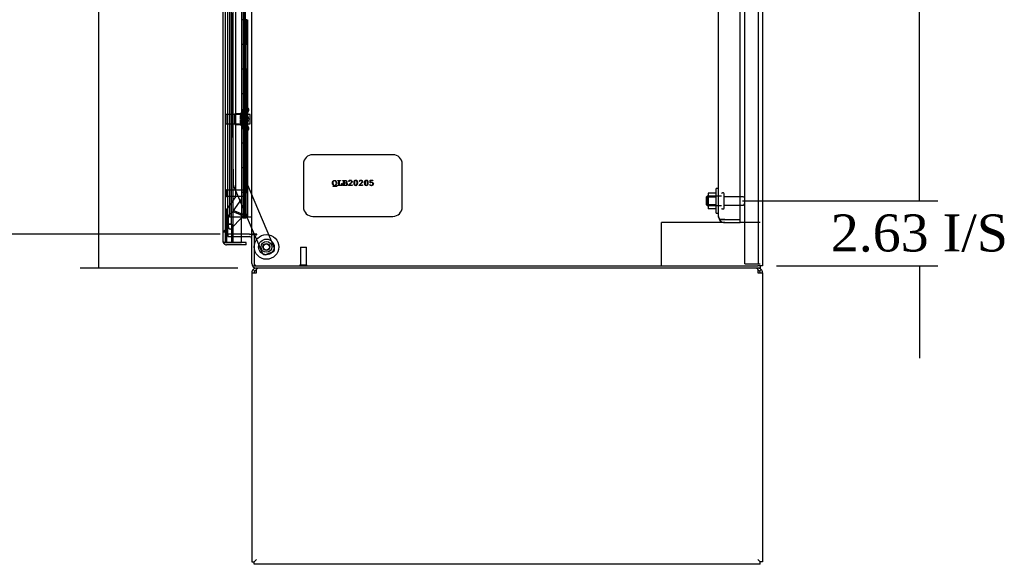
# Model space of a CAD drawing. Header units: inches. Extents: x 25 to 383, y 21 to 262.
# Tile 11 of 19: x 179 to 219, y 111 to 133. Entities that reach past the tile are written whole.
import ezdxf
from ezdxf.lldxf.tags import DXFTag

# ---------------------------------------------------------------- set-up
doc = ezdxf.new("R2010")
doc.units = ezdxf.units.IN
doc.header["$MEASUREMENT"] = 0
for name, color, linetype in [('COM43132', 7, 'Continuous'), ('COM50521', 7, 'Continuous'), ('COM50799-2', 7, 'Continuous'), ('COM54578-56', 7, 'Continuous'), ('COM54928-5', 7, 'Continuous'), ('COM55702-58', 7, 'Continuous'), ('COM56694-2', 7, 'Continuous'), ('COM70839-2', 7, 'Continuous'), ('COM71155-12', 7, 'Continuous'), ('COM71163-11', 7, 'Continuous'), ('Default', 7, 'Continuous'), ('GSK11033', 7, 'Continuous'), ('NTS166105', 7, 'Continuous'), ('NTS18147', 7, 'Continuous'), ('QLB20205', 7, 'Continuous'), ('ROL87452', 7, 'Continuous'), ('RVT17786', 7, 'Continuous'), ('STD21878', 7, 'Continuous'), ('STD26094', 7, 'Continuous'), ('STD26265', 7, 'Continuous'), ('WAF25059', 7, 'Continuous'), ('WAF25376', 7, 'Continuous'), ('WAM30038', 7, 'Continuous')]:
    doc.layers.add(name, color=color, linetype=linetype)
doc.styles.add('SEACAD_Times_New_Roman', font='times.ttf')
tags = doc.linetypes.add('HIDDEN2', pattern=[0.1875, 0.125, -0.0625]).pattern_tags.tags
tags[6:7] = [DXFTag(74, 4), DXFTag(75, 0), DXFTag(340, '0'), DXFTag(46, 0.0), DXFTag(50, 0.0), DXFTag(44, 0.0), DXFTag(45, 0.0)]
tags[4:5] = [DXFTag(74, 4), DXFTag(75, 0), DXFTag(340, '0'), DXFTag(46, 0.0), DXFTag(50, 0.0), DXFTag(44, 0.0), DXFTag(45, 0.0)]
doc.dimstyles.new('HAMMOND_(STH_-_300x200)', dxfattribs={"dimtxt": 1.5, "dimasz": 1.875, "dimexe": 0.75, "dimexo": 0.75, "dimgap": 0.375, "dimtad": 0, "dimtih": 1, "dimtoh": 1, "dimzin": 0, "dimdsep": 46, "dimtxsty": 'SEACAD_Times_New_Roman', "dimblk1": '_SE_FILLED', "dimblk2": '_SE_FILLED', "dimsah": 1, "dimcen": 0.75, "dimadec": 0, "dimazin": 0, "dimtfac": 0.8, "dimtofl": 0, "dimtmove": 0, "dimatfit": 3, "dimfxl": 0, "dimtolj": 1, "dimtzin": 0, "dimarcsym": 0})

# ---------------------------------------------------------------- blocks, each defined once
blk = doc.blocks.new('SE2')
at = {"layer": 'COM43132', "color": 7, "linetype": 'HIDDEN2'}
for p, q in [((183.205, 101.719), (183.205, 157.219)), ((184.08, 101.595), (184.08, 157.344)), ((183.205, 101.719), (183.205, 101.719)), ((183.205, 101.719), (183.205, 101.719)), ((183.455, 101.595), (183.277, 101.595)), ((183.328, 101.594), (183.277, 101.544)), ((183.328, 101.594), (183.455, 101.594)), ((183.455, 101.595), (184.08, 101.595)), ((183.455, 101.594), (183.455, 101.594)), ((183.455, 101.594), (184.08, 101.594)), ((183.455, 101.469), (184.08, 101.469)), ((184.08, 101.469), (184.08, 101.594))]:
    blk.add_line(p, q, dxfattribs=at)
for start, end in [(180, 180.0436), (180.1219, 224.5601), (224.5601, 270)]:
    blk.add_arc((183.455, 101.719), 0.25, start, end, dxfattribs=at)
blk.add_open_spline([(183.277, 101.595), (183.254, 101.615), (183.236, 101.636), (183.211, 101.678), (183.205, 101.698), (183.205, 101.719)], degree=3, knots=[0, 0, 0, 0, 0.5, 0.5, 1, 1, 1, 1], dxfattribs=at)
at = {"layer": 'COM50521', "color": 7, "linetype": 'HIDDEN2'}
for p, q in [((181.035, 101.469), (180.892, 101.469)), ((180.892, 99.719), (180.892, 101.469)), ((183.455, 101.469), (181.035, 101.469)), ((184.892, 101.469), (184.08, 101.469))]:
    blk.add_line(p, q, dxfattribs=at)
at = {"layer": 'COM50799-2', "color": 7, "linetype": 'HIDDEN2'}
for p, q in [((163.984, 157.563), (163.984, 102.782)), ((163.544, 101.957), (163.544, 157.417)), ((163.984, 102.532), (163.984, 101.81)), ((163.359, 101.749), (163.527, 101.917)), ((163.359, 101.329), (163.359, 101.749)), ((163.942, 101.709), (163.42, 101.188)), ((163.527, 101.917), (163.824, 101.794)), ((163.841, 101.834), (163.544, 101.957)), ((163.875, 101.81), (163.841, 101.81)), ((163.841, 101.81), (163.841, 101.79)), ((163.865, 101.786), (163.912, 101.739)), ((163.875, 101.81), (163.942, 101.81)), ((163.912, 101.739), (163.942, 101.709)), ((163.984, 101.81), (163.942, 101.81)), ((163.234, 101.079), (163.139, 101.079)), ((163.262, 101.184), (163.282, 101.204)), ((163.282, 101.204), (163.343, 101.265)), ((163.343, 101.265), (163.39, 101.217)), ((163.42, 101.188), (163.39, 101.217))]:
    blk.add_line(p, q, dxfattribs=at)
for centre, radius, start, end in [((164.606, 102.96), 1.404, 236.1344, 240.3737), ((163.569, 100.456), 1.404, 74.6263, 78.8656), ((163.841, 101.81), 0.048, 315, 0), ((163.841, 101.81), 0.143, 315, 0), ((162.904, 101.412), 0.463, 341.4194, 349.6856), ((162.587, 101.057), 0.819, 11.3041, 19.4462)]:
    blk.add_arc(centre, radius, start, end, dxfattribs=at)
at = {"layer": 'COM50799-2', "color": 7, "linetype": 'Continuous'}
for start, end in [(180, 201.6197), (203.9858, 217.5036)]:
    blk.add_arc((163.282, 100.705), 0.143, start, end, dxfattribs=at)
at = {"layer": 'COM50799-2', "color": 7, "linetype": 'HIDDEN2'}
for points, knots in [([(163.139, 101.079), (163.139, 101.088), (163.142, 101.096), (163.154, 101.114), (163.163, 101.123), (163.185, 101.14), (163.198, 101.149), (163.228, 101.166), (163.245, 101.175), (163.262, 101.184)], [0, 0, 0, 0, 0.25, 0.25, 0.5, 0.5, 0.75, 0.75, 1, 1, 1, 1]), ([(163.234, 101.079), (163.234, 101.091), (163.235, 101.102), (163.241, 101.12), (163.243, 101.126), (163.248, 101.137), (163.251, 101.143), (163.26, 101.16), (163.267, 101.172), (163.279, 101.19), (163.283, 101.196), (163.29, 101.207), (163.294, 101.213), (163.297, 101.219)], [0, 0, 0, 0, 0.25, 0.25, 0.375, 0.375, 0.5, 0.5, 0.75, 0.75, 0.875, 0.875, 1, 1, 1, 1])]:
    blk.add_open_spline(points, degree=3, knots=knots, dxfattribs=at)
at = {"layer": 'COM54578-56', "color": 7, "linetype": 'HIDDEN2'}
for p, q in [((163.396, 157.687), (163.396, 101.687)), ((163.951, 156.687), (163.951, 101.687)), ((164.051, 101.687), (164.051, 156.687)), ((163.99, 108.687), (163.99, 109.686)), ((164.118, 109.686), (164.118, 109.687)), ((164.118, 108.687), (164.118, 109.686)), ((164.127, 109.687), (164.127, 108.687)), ((164.001, 107.687), (164.001, 108.687)), ((164.042, 107.687), (164.042, 108.687)), ((163.946, 107.688), (163.99, 107.688)), ((164.118, 107.688), (163.99, 107.688)), ((163.99, 106.687), (163.99, 107.686)), ((164.118, 107.686), (164.118, 107.687)), ((164.118, 106.687), (164.118, 107.686)), ((164.127, 107.687), (164.127, 106.687)), ((164.001, 105.687), (164.001, 106.687)), ((164.042, 105.687), (164.042, 106.687)), ((163.946, 105.688), (163.99, 105.688)), ((164.118, 105.688), (163.99, 105.688)), ((163.99, 104.687), (163.99, 105.686)), ((164.118, 105.686), (164.118, 105.687)), ((164.118, 104.687), (164.118, 105.686)), ((164.127, 105.687), (164.127, 104.687)), ((164.001, 103.687), (164.001, 104.687)), ((164.042, 103.687), (164.042, 104.687)), ((163.946, 103.688), (163.99, 103.688)), ((164.118, 103.688), (163.99, 103.688)), ((163.99, 102.687), (163.99, 103.686)), ((164.118, 103.686), (164.118, 103.687)), ((164.118, 102.687), (164.118, 103.686)), ((164.127, 103.687), (164.127, 102.687)), ((163.99, 102.687), (163.946, 102.687)), ((163.99, 102.687), (164.118, 102.687)), ((164.001, 101.687), (164.001, 102.687)), ((164.042, 101.687), (164.042, 102.687)), ((163.884, 101.687), (163.396, 101.687)), ((164.118, 101.687), (164.127, 101.687))]:
    blk.add_line(p, q, dxfattribs=at)
at = {"layer": 'COM54578-56', "color": 7, "linetype": 'Continuous'}
for p, q in [((163.884, 110.687), (163.884, 109.686)), ((163.884, 109.687), (163.884, 108.687)), ((164.118, 109.686), (163.884, 109.686)), ((164.087, 109.687), (164.087, 108.687)), ((163.884, 108.687), (163.884, 107.686)), ((164.087, 108.687), (163.884, 108.687)), ((164.087, 108.687), (163.884, 108.687)), ((164.131, 108.687), (164.087, 108.687)), ((164.118, 107.687), (164.118, 108.687)), ((164.127, 107.687), (164.127, 108.687)), ((164.131, 108.687), (164.131, 107.687)), ((164.087, 107.687), (163.884, 107.687)), ((163.884, 107.687), (163.884, 106.687)), ((164.118, 107.686), (163.884, 107.686)), ((164.087, 107.687), (164.087, 106.687)), ((164.131, 107.687), (164.087, 107.687)), ((163.884, 106.687), (163.884, 105.686)), ((164.087, 106.687), (163.884, 106.687)), ((164.087, 106.687), (163.884, 106.687)), ((164.131, 106.687), (164.087, 106.687)), ((164.118, 105.687), (164.118, 106.687)), ((164.127, 105.687), (164.127, 106.687)), ((164.131, 106.687), (164.131, 105.687)), ((164.087, 105.687), (163.884, 105.687)), ((163.884, 105.687), (163.884, 104.687)), ((164.118, 105.686), (163.884, 105.686)), ((164.087, 105.687), (164.087, 104.687)), ((164.131, 105.687), (164.087, 105.687)), ((163.884, 104.687), (163.884, 103.686)), ((164.087, 104.687), (163.884, 104.687)), ((164.087, 104.687), (163.884, 104.687)), ((164.131, 104.687), (164.087, 104.687)), ((164.118, 103.687), (164.118, 104.687)), ((164.127, 103.687), (164.127, 104.687)), ((164.131, 104.687), (164.131, 103.687)), ((164.087, 103.687), (163.884, 103.687)), ((163.884, 103.687), (163.884, 102.687)), ((164.118, 103.686), (163.884, 103.686)), ((164.087, 103.687), (164.087, 102.687)), ((164.131, 103.687), (164.087, 103.687)), ((163.884, 102.687), (163.884, 101.687)), ((164.087, 102.687), (163.884, 102.687)), ((164.087, 102.687), (163.884, 102.687)), ((164.131, 102.687), (164.087, 102.687)), ((164.118, 101.687), (164.118, 102.687)), ((164.127, 101.687), (164.127, 102.687)), ((164.131, 102.687), (164.131, 101.687)), ((164.118, 101.687), (163.884, 101.687)), ((163.938, 101.652), (163.938, 101.678)), ((163.938, 101.678), (163.988, 101.678)), ((163.988, 101.652), (163.938, 101.652)), ((163.951, 101.687), (163.951, 101.678)), ((164.013, 101.678), (163.988, 101.678)), ((164.013, 101.652), (163.988, 101.652)), ((164.013, 101.678), (164.063, 101.678)), ((164.063, 101.652), (164.013, 101.652)), ((164.051, 101.678), (164.051, 101.687)), ((164.063, 101.678), (164.063, 101.652)), ((164.131, 101.687), (164.127, 101.687)), ((164.299, 101.687), (164.131, 101.687))]:
    blk.add_line(p, q, dxfattribs=at)
at = {"layer": 'COM54928-5', "color": 7, "linetype": 'Continuous'}
for p, q in [((164.299, 99.434), (164.299, 87.72)), ((164.299, 99.434), (164.489, 99.434)), ((164.421, 99.502), (164.354, 99.569)), ((164.489, 99.569), (164.489, 99.624)), ((164.489, 99.434), (164.489, 99.569)), ((184.797, 99.569), (184.797, 99.624)), ((184.797, 99.569), (184.797, 99.434)), ((184.797, 99.434), (184.987, 99.434)), ((184.864, 99.502), (184.931, 99.569)), ((184.987, 99.434), (184.987, 87.72)), ((164.394, 87.72), (164.489, 87.814)), ((164.394, 87.719), (164.489, 87.814)), ((184.892, 87.72), (184.797, 87.814)), ((184.892, 87.719), (184.797, 87.814)), ((164.299, 87.72), (164.394, 87.72)), ((164.394, 87.624), (164.394, 87.719)), ((184.892, 87.624), (164.394, 87.624)), ((184.987, 87.72), (184.892, 87.72)), ((184.892, 87.624), (184.892, 87.719))]:
    blk.add_line(p, q, dxfattribs=at)
for centre, radius, start, end in [((164.489, 99.434), 0.19, 135, 180), ((164.489, 99.434), 0.19, 90, 135), ((164.489, 99.434), 0.095, 135, 180), ((164.489, 99.434), 0.095, 90, 135), ((184.797, 99.434), 0.19, 45, 90), ((184.797, 99.434), 0.095, 45, 90), ((184.797, 99.434), 0.095, 0, 45), ((184.797, 99.434), 0.19, 0, 45)]:
    blk.add_arc(centre, radius, start, end, dxfattribs=at)
for points in [[(164.563, 99.624), (164.551, 99.624), (164.538, 99.62), (164.514, 99.6), (164.501, 99.586), (164.489, 99.569)], [(184.797, 99.569), (184.784, 99.586), (184.772, 99.6), (184.747, 99.62), (184.734, 99.624), (184.722, 99.624)]]:
    blk.add_open_spline(points, degree=3, knots=[0, 0, 0, 0, 0.5, 0.5, 1, 1, 1, 1], dxfattribs=at)
at = {"layer": 'COM55702-58', "color": 7, "linetype": 'HIDDEN2'}
for p, q in [((184.267, 99.801), (184.267, 159.551)), ((184.82, 99.801), (184.82, 159.551)), ((184.267, 99.801), (184.454, 99.801)), ((184.454, 99.801), (184.704, 99.801)), ((184.704, 99.801), (184.82, 99.801)), ((184.82, 99.801), (184.892, 99.801))]:
    blk.add_line(p, q, dxfattribs=at)
at = {"layer": 'COM56694-2', "color": 7, "linetype": 'Continuous'}
for p, q in [((163.139, 100.705), (163.139, 158.669)), ((163.884, 100.657), (163.884, 101.687)), ((163.139, 100.705), (163.139, 100.705)), ((163.139, 100.705), (163.139, 100.705)), ((163.282, 100.657), (163.168, 100.657)), ((163.219, 100.657), (163.168, 100.618)), ((163.219, 100.657), (163.282, 100.657)), ((163.282, 100.657), (163.884, 100.657)), ((163.282, 100.657), (163.282, 100.657)), ((164.076, 100.562), (163.282, 100.562)), ((164.076, 100.657), (163.484, 100.657)), ((164.076, 100.562), (164.076, 100.657))]:
    blk.add_line(p, q, dxfattribs=at)
for start, end in [(180, 180.0762), (180.1561, 217.5036), (217.5036, 270)]:
    blk.add_arc((163.282, 100.705), 0.143, start, end, dxfattribs=at)
blk.add_open_spline([(163.168, 100.657), (163.159, 100.665), (163.151, 100.673), (163.144, 100.685), (163.142, 100.689), (163.139, 100.697), (163.139, 100.701), (163.139, 100.705)], degree=3, knots=[0, 0, 0, 0, 0.5, 0.5, 0.75, 0.75, 1, 1, 1, 1], dxfattribs=at)
at = {"layer": 'COM70839-2', "color": 7, "linetype": 'HIDDEN2'}
for p, q in [((163.774, 128.936), (164.081, 103.092)), ((163.26, 127.555), (163.551, 103.005)), ((163.561, 102.957), (164.4, 100.999)), ((164.081, 103.092), (165.213, 100.449)), ((164.413, 100.969), (164.725, 100.24)), ((165.148, 100.285), (164.889, 100.174))]:
    blk.add_line(p, q, dxfattribs=at)
at = {"layer": 'COM70839-2', "color": 7, "linetype": 'Continuous'}
blk.add_line((164.4, 100.999), (164.413, 100.969), dxfattribs=at)
at = {"layer": 'COM70839-2', "color": 7, "linetype": 'HIDDEN2'}
blk.add_circle((164.894, 100.482), 0.129, dxfattribs=at)
for centre, start, end in [((163.676, 103.006), 180.6804, 203.1924), ((164.84, 100.289), 203.1924, 293.1924), ((165.098, 100.4), 293.1924, 23.1924)]:
    blk.add_arc(centre, 0.125, start, end, dxfattribs=at)
at = {"layer": 'COM71155-12', "color": 7, "linetype": 'Continuous'}
for p, q in [((184.987, 159.654), (184.987, 99.719)), ((164.299, 100.999), (164.299, 158.374)), ((164.204, 100.999), (163.884, 100.999)), ((164.204, 100.999), (164.299, 100.999)), ((164.489, 100.999), (164.299, 100.999)), ((164.394, 100.969), (164.394, 99.719)), ((164.489, 100.969), (164.394, 100.969)), ((164.394, 99.719), (184.797, 99.719)), ((184.987, 99.719), (184.797, 99.719))]:
    blk.add_line(p, q, dxfattribs=at)
at = {"layer": 'COM71155-12', "color": 7, "linetype": 'HIDDEN2'}
for p, q in [((163.332, 100.999), (163.332, 158.374)), ((163.884, 100.999), (163.332, 100.999))]:
    blk.add_line(p, q, dxfattribs=at)
at = {"layer": 'COM71155-12', "color": 7, "linetype": 'Continuous'}
blk.add_arc((164.489, 100.984), 0.015, 270, 90, dxfattribs=at)
at = {"layer": 'COM71163-11', "color": 7, "linetype": 'HIDDEN2'}
for p, q in [((163.332, 100.999), (163.332, 100.904)), ((163.332, 100.904), (163.884, 100.904))]:
    blk.add_line(p, q, dxfattribs=at)
at = {"layer": 'COM71163-11', "color": 7, "linetype": 'Continuous'}
for p, q in [((163.884, 100.904), (164.204, 100.904)), ((164.299, 99.814), (164.299, 100.969)), ((164.394, 100.969), (164.299, 100.969)), ((184.892, 99.719), (184.892, 99.624)), ((184.892, 99.624), (164.489, 99.624))]:
    blk.add_line(p, q, dxfattribs=at)
for centre, radius, start, end in [((164.204, 100.809), 0.19, 57.3631, 90), ((164.204, 100.809), 0.095, 0, 90), ((164.489, 99.814), 0.19, 180, 270)]:
    blk.add_arc(centre, radius, start, end, dxfattribs=at)
at = {"layer": 'COM71163-11', "color": 7, "linetype": 'HIDDEN2'}
blk.add_arc((164.489, 99.814), 0.095, 180, 270, dxfattribs=at)
at = {"layer": 'GSK11033', "color": 7, "linetype": 'HIDDEN2'}
for p, q in [((163.234, 101.407), (163.234, 157.967)), ((163.484, 101.407), (163.484, 157.967)), ((163.639, 156.853), (163.639, 102.511)), ((163.639, 102.511), (163.283, 102.003)), ((163.889, 102.432), (163.533, 101.925)), ((163.283, 102.003), (163.283, 100.657)), ((163.533, 101.925), (163.533, 100.657)), ((163.484, 101.407), (163.234, 101.407)), ((163.234, 100.657), (163.234, 101.407)), ((163.234, 101.407), (163.484, 101.407)), ((163.484, 101.407), (163.484, 100.657))]:
    blk.add_line(p, q, dxfattribs=at)
at = {"layer": 'GSK11033', "color": 7, "linetype": 'Continuous'}
for p, q in [((163.484, 100.657), (163.234, 100.657)), ((163.234, 100.657), (163.234, 100.657)), ((163.484, 100.657), (163.484, 100.657)), ((163.533, 100.657), (163.533, 100.657))]:
    blk.add_line(p, q, dxfattribs=at)
at = {"layer": 'NTS166105', "color": 7, "linetype": 'HIDDEN2'}
for p, q in [((182.789, 102.66), (182.789, 102.499)), ((183.109, 102.66), (182.789, 102.66)), ((182.789, 102.499), (182.789, 102.189)), ((183.109, 102.499), (182.789, 102.499)), ((182.789, 102.189), (182.789, 102.029)), ((183.109, 102.189), (182.789, 102.189)), ((183.109, 102.029), (182.789, 102.029))]:
    blk.add_line(p, q, dxfattribs=at)
at = {"layer": 'NTS18147', "color": 7, "linetype": 'HIDDEN2'}
for p, q in [((164.051, 106.152), (164.051, 106.157)), ((164.114, 106.157), (164.051, 106.157)), ((164.051, 106.152), (164.051, 105.964)), ((164.051, 106.152), (164.114, 106.152)), ((164.114, 106.152), (164.114, 106.157)), ((163.613, 105.437), (163.613, 105.877)), ((164.051, 105.877), (163.613, 105.877)), ((164.051, 105.964), (164.051, 105.846)), ((164.114, 105.964), (164.051, 105.964)), ((164.051, 105.846), (164.051, 105.468)), ((164.051, 105.846), (164.114, 105.846)), ((164.114, 105.846), (164.114, 105.964)), ((164.176, 106.003), (164.176, 106.058)), ((163.613, 105.437), (164.051, 105.437)), ((164.051, 105.468), (164.051, 105.35)), ((164.114, 105.468), (164.051, 105.468)), ((164.051, 105.35), (164.051, 105.162)), ((164.051, 105.35), (164.114, 105.35)), ((164.114, 105.35), (164.114, 105.468)), ((164.176, 105.256), (164.176, 105.311)), ((164.051, 105.162), (164.051, 105.157)), ((164.114, 105.162), (164.051, 105.162)), ((164.051, 105.157), (164.114, 105.157)), ((164.114, 105.162), (164.114, 105.157))]:
    blk.add_line(p, q, dxfattribs=at)
blk.add_arc((163.857, 105.657), 0.318, 323.6338, 36.3662, dxfattribs=at)
for centre, start_param, end_param in [((163.857, 106.058), 2.506883, 3.776302), ((163.857, 106.003), 2.506883, 3.141593), ((163.857, 105.311), 3.141593, 3.776302), ((163.857, 105.256), 2.506883, 3.776302)]:
    blk.add_ellipse(centre, major_axis=(-0.318, 0), ratio=0.5, start_param=start_param, end_param=end_param, dxfattribs=at)
at = {"layer": 'QLB20205', "color": 7, "linetype": 'HIDDEN2'}
for p, q in [((170.019, 104.219), (166.769, 104.219)), ((166.394, 103.844), (166.394, 102.094)), ((170.394, 102.094), (170.394, 103.844)), ((167.605, 102.94), (167.637, 102.964)), ((167.658, 102.962), (167.638, 102.947)), ((167.795, 103.171), (167.879, 103.171)), ((167.829, 103.156), (167.795, 103.156)), ((167.795, 102.982), (167.829, 102.982)), ((167.956, 102.967), (167.795, 102.967)), ((167.829, 102.982), (167.829, 103.156)), ((167.879, 103.156), (167.844, 103.156)), ((167.844, 103.156), (167.844, 102.982)), ((167.844, 102.982), (167.941, 102.982)), ((167.941, 102.982), (167.941, 103.04)), ((167.956, 103.04), (167.956, 102.967)), ((168.001, 103.171), (168.093, 103.171)), ((168.021, 103.156), (168.001, 103.156)), ((168.001, 102.982), (168.021, 102.982)), ((168.111, 102.967), (168.001, 102.967)), ((168.021, 102.982), (168.021, 103.156)), ((168.094, 103.156), (168.036, 103.156)), ((168.036, 103.156), (168.036, 103.08)), ((168.036, 103.08), (168.087, 103.08)), ((168.088, 103.066), (168.036, 103.066)), ((168.036, 103.066), (168.036, 102.982)), ((168.036, 102.982), (168.11, 102.982)), ((168.22, 102.967), (168.22, 102.989)), ((168.361, 102.967), (168.22, 102.967)), ((168.234, 102.983), (168.234, 102.982)), ((168.234, 102.982), (168.347, 102.982)), ((168.347, 102.982), (168.347, 102.988)), ((168.361, 102.988), (168.361, 102.967)), ((168.444, 103.058), (168.444, 103.095)), ((168.459, 103.093), (168.459, 103.06)), ((168.564, 103.06), (168.564, 103.093)), ((168.578, 103.095), (168.578, 103.058)), ((168.648, 102.967), (168.648, 102.989)), ((168.789, 102.967), (168.648, 102.967)), ((168.662, 102.983), (168.662, 102.982)), ((168.662, 102.982), (168.775, 102.982)), ((168.775, 102.982), (168.775, 102.988)), ((168.789, 102.988), (168.789, 102.967)), ((168.872, 103.058), (168.872, 103.095)), ((168.887, 103.093), (168.887, 103.06)), ((168.992, 103.06), (168.992, 103.093)), ((169.006, 103.095), (169.006, 103.058)), ((169.098, 103.089), (169.098, 103.186)), ((169.098, 103.186), (169.2, 103.186)), ((169.2, 103.171), (169.113, 103.171)), ((169.113, 103.171), (169.113, 103.099)), ((166.769, 101.719), (170.019, 101.719))]:
    blk.add_line(p, q, dxfattribs=at)
for centre, start, end in [((166.769, 103.844), 90, 180), ((170.019, 103.844), 0, 90), ((166.769, 102.094), 180, 270), ((170.019, 102.094), 270, 0)]:
    blk.add_arc(centre, 0.375, start, end, dxfattribs=at)
for points, knots in [([(167.588, 103), (167.574, 103.019), (167.567, 103.042), (167.567, 103.1), (167.576, 103.126), (167.594, 103.146)], [0, 0, 0, 0, 0.460772, 0.460772, 1, 1, 1, 1]), ([(167.73, 103.069), (167.73, 103.092), (167.723, 103.114), (167.696, 103.152), (167.678, 103.161), (167.635, 103.161), (167.618, 103.152), (167.589, 103.116), (167.581, 103.094), (167.581, 103.041), (167.589, 103.019), (167.604, 103.002)], [0, 0, 0, 0, 0.205366, 0.205366, 0.410732, 0.410732, 0.603135, 0.603135, 0.795538, 0.795538, 1, 1, 1, 1]), ([(167.594, 103.146), (167.612, 103.166), (167.632, 103.176), (167.679, 103.176), (167.7, 103.166), (167.718, 103.146)], [0, 0, 0, 0, 0.5, 0.5, 1, 1, 1, 1]), ([(167.594, 103.146), (167.612, 103.166), (167.632, 103.176), (167.679, 103.176), (167.7, 103.166), (167.718, 103.146)], [0, 0, 0, 0, 0.5, 0.5, 1, 1, 1, 1]), ([(167.603, 102.928), (167.601, 102.93), (167.601, 102.932), (167.601, 102.936), (167.602, 102.938), (167.605, 102.94)], [0, 0, 0, 0, 0.507937, 0.507937, 1, 1, 1, 1]), ([(167.613, 102.927), (167.611, 102.926), (167.609, 102.926), (167.606, 102.926), (167.604, 102.927), (167.603, 102.928)], [0, 0, 0, 0, 0.341463, 0.341463, 1, 1, 1, 1]), ([(167.604, 103.002), (167.619, 102.985), (167.637, 102.976), (167.678, 102.976), (167.696, 102.986), (167.709, 103.004)], [0, 0, 0, 0, 0.466312, 0.466312, 1, 1, 1, 1]), ([(167.638, 102.947), (167.648, 102.949), (167.656, 102.95), (167.672, 102.95), (167.682, 102.948), (167.692, 102.944)], [0, 0, 0, 0, 0.38326, 0.38326, 1, 1, 1, 1]), ([(167.726, 102.93), (167.72, 102.927), (167.714, 102.926), (167.702, 102.926), (167.696, 102.927), (167.679, 102.934), (167.67, 102.935), (167.657, 102.935), (167.65, 102.934), (167.641, 102.933)], [0, 0, 0, 0, 0.321484, 0.321484, 0.571943, 0.571943, 0.822402, 0.822402, 1, 1, 1, 1]), ([(167.692, 102.944), (167.699, 102.942), (167.704, 102.94), (167.715, 102.94), (167.722, 102.943), (167.731, 102.948)], [0, 0, 0, 0, 0.363014, 0.363014, 1, 1, 1, 1]), ([(167.718, 103.146), (167.736, 103.126), (167.745, 103.1), (167.745, 103.038), (167.736, 103.012), (167.718, 102.992)], [0, 0, 0, 0, 0.504075, 0.504075, 1, 1, 1, 1]), ([(167.731, 102.948), (167.734, 102.951), (167.736, 102.952), (167.74, 102.952), (167.741, 102.951), (167.744, 102.948), (167.745, 102.946), (167.745, 102.943), (167.744, 102.941), (167.743, 102.94)], [0, 0, 0, 0, 0.189621, 0.189621, 0.479042, 0.479042, 0.768463, 0.768463, 1, 1, 1, 1]), ([(167.787, 103.158), (167.786, 103.16), (167.785, 103.161), (167.785, 103.166), (167.786, 103.168), (167.787, 103.169)], [0, 0, 0, 0, 0.508197, 0.508197, 1, 1, 1, 1]), ([(167.787, 102.969), (167.786, 102.971), (167.785, 102.973), (167.785, 102.977), (167.786, 102.979), (167.787, 102.98)], [0, 0, 0, 0, 0.474576, 0.474576, 1, 1, 1, 1]), ([(167.886, 103.169), (167.888, 103.168), (167.889, 103.166), (167.889, 103.161), (167.888, 103.16), (167.886, 103.158)], [0, 0, 0, 0, 0.491803, 0.491803, 1, 1, 1, 1]), ([(167.941, 103.04), (167.941, 103.044), (167.942, 103.046), (167.945, 103.049), (167.947, 103.05), (167.951, 103.05), (167.953, 103.049), (167.955, 103.046), (167.956, 103.044), (167.956, 103.04)], [0, 0, 0, 0, 0.254237, 0.254237, 0.508475, 0.508475, 0.754237, 0.754237, 1, 1, 1, 1]), ([(167.994, 103.158), (167.992, 103.16), (167.992, 103.161), (167.992, 103.166), (167.992, 103.168), (167.994, 103.169)], [0, 0, 0, 0, 0.508197, 0.508197, 1, 1, 1, 1]), ([(167.994, 102.969), (167.992, 102.971), (167.992, 102.973), (167.992, 102.977), (167.992, 102.979), (167.994, 102.98)], [0, 0, 0, 0, 0.474576, 0.474576, 1, 1, 1, 1]), ([(168.134, 103.101), (168.138, 103.107), (168.14, 103.113), (168.14, 103.129), (168.136, 103.137), (168.119, 103.152), (168.107, 103.156), (168.094, 103.156)], [0, 0, 0, 0, 0.258824, 0.258824, 0.629412, 0.629412, 1, 1, 1, 1]), ([(168.138, 103.155), (168.149, 103.145), (168.155, 103.132), (168.155, 103.1), (168.145, 103.086), (168.126, 103.075)], [0, 0, 0, 0, 0.443182, 0.443182, 1, 1, 1, 1]), ([(168.15, 103.004), (168.154, 103.01), (168.155, 103.016), (168.155, 103.03), (168.153, 103.037), (168.148, 103.044)], [0, 0, 0, 0, 0.471503, 0.471503, 1, 1, 1, 1]), ([(168.16, 103.053), (168.167, 103.044), (168.17, 103.034), (168.17, 103.013), (168.168, 103.004), (168.163, 102.996)], [0, 0, 0, 0, 0.528169, 0.528169, 1, 1, 1, 1]), ([(168.239, 103.133), (168.238, 103.131), (168.236, 103.131), (168.232, 103.131), (168.231, 103.132), (168.228, 103.134), (168.227, 103.136), (168.227, 103.143), (168.23, 103.151), (168.242, 103.17), (168.251, 103.177), (168.262, 103.183)], [0, 0, 0, 0, 0.097633, 0.097633, 0.203077, 0.203077, 0.314379, 0.314379, 0.65719, 0.65719, 1, 1, 1, 1]), ([(168.331, 103.162), (168.321, 103.171), (168.309, 103.176), (168.282, 103.176), (168.271, 103.173), (168.261, 103.165)], [0, 0, 0, 0, 0.526882, 0.526882, 1, 1, 1, 1]), ([(168.262, 103.183), (168.272, 103.188), (168.283, 103.191), (168.313, 103.191), (168.328, 103.185), (168.342, 103.172)], [0, 0, 0, 0, 0.381773, 0.381773, 1, 1, 1, 1]), ([(168.307, 103.07), (168.32, 103.083), (168.329, 103.093), (168.339, 103.105), (168.342, 103.11), (168.346, 103.119), (168.346, 103.124), (168.346, 103.141), (168.341, 103.152), (168.331, 103.162)], [0, 0, 0, 0, 0.174033, 0.174033, 0.348066, 0.348066, 0.522099, 0.522099, 1, 1, 1, 1]), ([(168.342, 103.172), (168.355, 103.159), (168.361, 103.145), (168.361, 103.122), (168.36, 103.116), (168.358, 103.11)], [0, 0, 0, 0, 0.702875, 0.702875, 1, 1, 1, 1]), ([(168.349, 102.995), (168.35, 102.997), (168.352, 102.997), (168.356, 102.997), (168.358, 102.997), (168.359, 102.995)], [0, 0, 0, 0, 0.508475, 0.508475, 1, 1, 1, 1]), ([(168.467, 103.169), (168.478, 103.184), (168.493, 103.191), (168.52, 103.191), (168.528, 103.189), (168.535, 103.186)], [0, 0, 0, 0, 0.673973, 0.673973, 1, 1, 1, 1]), ([(168.533, 103.17), (168.527, 103.174), (168.519, 103.176), (168.495, 103.176), (168.482, 103.168), (168.473, 103.151)], [0, 0, 0, 0, 0.33432, 0.33432, 1, 1, 1, 1]), ([(168.556, 102.984), (168.544, 102.969), (168.529, 102.962), (168.503, 102.962), (168.495, 102.964), (168.487, 102.967)], [0, 0, 0, 0, 0.674931, 0.674931, 1, 1, 1, 1]), ([(168.489, 102.983), (168.496, 102.979), (168.503, 102.977), (168.528, 102.977), (168.541, 102.985), (168.55, 103.002)], [0, 0, 0, 0, 0.340237, 0.340237, 1, 1, 1, 1]), ([(168.667, 103.133), (168.666, 103.131), (168.664, 103.131), (168.66, 103.131), (168.658, 103.132), (168.656, 103.134), (168.655, 103.136), (168.655, 103.143), (168.658, 103.151), (168.67, 103.17), (168.679, 103.177), (168.689, 103.183)], [0, 0, 0, 0, 0.097633, 0.097633, 0.203077, 0.203077, 0.314379, 0.314379, 0.65719, 0.65719, 1, 1, 1, 1]), ([(168.689, 103.183), (168.7, 103.188), (168.711, 103.191), (168.741, 103.191), (168.756, 103.185), (168.769, 103.172)], [0, 0, 0, 0, 0.381773, 0.381773, 1, 1, 1, 1]), ([(168.759, 103.162), (168.749, 103.171), (168.737, 103.176), (168.71, 103.176), (168.699, 103.173), (168.689, 103.165)], [0, 0, 0, 0, 0.526882, 0.526882, 1, 1, 1, 1]), ([(168.735, 103.07), (168.748, 103.083), (168.757, 103.093), (168.767, 103.105), (168.77, 103.11), (168.773, 103.119), (168.774, 103.124), (168.774, 103.141), (168.769, 103.152), (168.759, 103.162)], [0, 0, 0, 0, 0.174033, 0.174033, 0.348066, 0.348066, 0.522099, 0.522099, 1, 1, 1, 1]), ([(168.769, 103.172), (168.783, 103.159), (168.789, 103.145), (168.789, 103.122), (168.788, 103.116), (168.786, 103.11)], [0, 0, 0, 0, 0.702875, 0.702875, 1, 1, 1, 1]), ([(168.777, 102.995), (168.778, 102.997), (168.78, 102.997), (168.784, 102.997), (168.786, 102.997), (168.787, 102.995)], [0, 0, 0, 0, 0.508475, 0.508475, 1, 1, 1, 1]), ([(168.894, 103.169), (168.906, 103.184), (168.921, 103.191), (168.947, 103.191), (168.956, 103.189), (168.963, 103.186)], [0, 0, 0, 0, 0.673973, 0.673973, 1, 1, 1, 1]), ([(168.961, 103.17), (168.955, 103.174), (168.947, 103.176), (168.923, 103.176), (168.91, 103.168), (168.9, 103.151)], [0, 0, 0, 0, 0.33432, 0.33432, 1, 1, 1, 1]), ([(168.984, 102.984), (168.972, 102.969), (168.957, 102.962), (168.931, 102.962), (168.923, 102.964), (168.915, 102.967)], [0, 0, 0, 0, 0.674931, 0.674931, 1, 1, 1, 1]), ([(168.917, 102.983), (168.923, 102.979), (168.931, 102.977), (168.956, 102.977), (168.968, 102.985), (168.978, 103.002)], [0, 0, 0, 0, 0.340237, 0.340237, 1, 1, 1, 1]), ([(169.087, 102.987), (169.082, 102.991), (169.08, 102.994), (169.08, 102.999), (169.081, 103.001), (169.084, 103.004), (169.085, 103.004), (169.089, 103.004), (169.091, 103.003), (169.093, 103.001)], [0, 0, 0, 0, 0.29148, 0.29148, 0.524664, 0.524664, 0.757848, 0.757848, 1, 1, 1, 1]), ([(169.093, 103.001), (169.111, 102.985), (169.13, 102.977), (169.168, 102.977), (169.182, 102.982), (169.193, 102.994)], [0, 0, 0, 0, 0.548263, 0.548263, 1, 1, 1, 1]), ([(169.113, 103.084), (169.109, 103.082), (169.107, 103.081), (169.103, 103.081), (169.101, 103.081), (169.1, 103.083)], [0, 0, 0, 0, 0.42, 0.42, 1, 1, 1, 1]), ([(169.203, 102.984), (169.19, 102.969), (169.172, 102.962), (169.137, 102.962), (169.124, 102.965), (169.111, 102.971)], [0, 0, 0, 0, 0.601677, 0.601677, 1, 1, 1, 1]), ([(169.195, 103.08), (169.186, 103.091), (169.173, 103.096), (169.143, 103.096), (169.128, 103.092), (169.113, 103.084)], [0, 0, 0, 0, 0.493947, 0.493947, 1, 1, 1, 1]), ([(169.137, 103.107), (169.145, 103.109), (169.153, 103.11), (169.178, 103.11), (169.194, 103.104), (169.206, 103.091)], [0, 0, 0, 0, 0.28, 0.28, 1, 1, 1, 1]), ([(169.193, 102.994), (169.204, 103.006), (169.21, 103.021), (169.21, 103.057), (169.205, 103.07), (169.195, 103.08)], [0, 0, 0, 0, 0.541582, 0.541582, 1, 1, 1, 1]), ([(169.206, 103.091), (169.218, 103.078), (169.224, 103.061), (169.224, 103.017), (169.217, 102.998), (169.203, 102.984)], [0, 0, 0, 0, 0.475329, 0.475329, 1, 1, 1, 1]), ([(169.207, 103.184), (169.209, 103.182), (169.21, 103.18), (169.21, 103.176), (169.209, 103.174), (169.207, 103.173)], [0, 0, 0, 0, 0.508475, 0.508475, 1, 1, 1, 1])]:
    blk.add_open_spline(points, degree=3, knots=knots, dxfattribs=at)
for points in [[(167.637, 102.964), (167.618, 102.968), (167.601, 102.98), (167.588, 103)], [(167.641, 102.933), (167.629, 102.931), (167.62, 102.929), (167.613, 102.927)], [(167.718, 102.992), (167.701, 102.972), (167.681, 102.962), (167.658, 102.962)], [(167.709, 103.004), (167.723, 103.023), (167.73, 103.045), (167.73, 103.069)], [(167.743, 102.94), (167.741, 102.937), (167.735, 102.934), (167.726, 102.93)], [(167.787, 103.169), (167.789, 103.17), (167.791, 103.171), (167.795, 103.171)], [(167.795, 103.156), (167.791, 103.156), (167.789, 103.157), (167.787, 103.158)], [(167.787, 102.98), (167.789, 102.981), (167.791, 102.982), (167.795, 102.982)], [(167.795, 102.967), (167.791, 102.967), (167.789, 102.968), (167.787, 102.969)], [(167.879, 103.171), (167.882, 103.171), (167.885, 103.17), (167.886, 103.169)], [(167.886, 103.158), (167.885, 103.157), (167.882, 103.156), (167.879, 103.156)], [(167.994, 103.169), (167.995, 103.17), (167.998, 103.171), (168.001, 103.171)], [(168.001, 103.156), (167.998, 103.156), (167.995, 103.157), (167.994, 103.158)], [(167.994, 102.98), (167.995, 102.981), (167.998, 102.982), (168.001, 102.982)], [(168.001, 102.967), (167.998, 102.967), (167.995, 102.968), (167.994, 102.969)], [(168.087, 103.08), (168.098, 103.08), (168.108, 103.082), (168.118, 103.087)], [(168.126, 103.06), (168.117, 103.064), (168.104, 103.066), (168.088, 103.066)], [(168.093, 103.171), (168.111, 103.171), (168.126, 103.166), (168.138, 103.155)], [(168.11, 102.982), (168.119, 102.982), (168.127, 102.984), (168.134, 102.988)], [(168.142, 102.976), (168.132, 102.97), (168.122, 102.967), (168.111, 102.967)], [(168.118, 103.087), (168.125, 103.09), (168.13, 103.094), (168.134, 103.101)], [(168.126, 103.075), (168.141, 103.069), (168.152, 103.062), (168.16, 103.053)], [(168.148, 103.044), (168.142, 103.051), (168.135, 103.057), (168.126, 103.06)], [(168.134, 102.988), (168.141, 102.992), (168.146, 102.997), (168.15, 103.004)], [(168.163, 102.996), (168.159, 102.988), (168.151, 102.981), (168.142, 102.976)], [(168.22, 102.989), (168.25, 103.016), (168.279, 103.043), (168.307, 103.07)], [(168.318, 103.062), (168.284, 103.028), (168.256, 103.002), (168.234, 102.983)], [(168.242, 103.138), (168.241, 103.135), (168.24, 103.133), (168.239, 103.133)], [(168.261, 103.165), (168.251, 103.158), (168.245, 103.149), (168.242, 103.138)], [(168.347, 103.092), (168.341, 103.085), (168.332, 103.075), (168.318, 103.062)], [(168.358, 103.11), (168.356, 103.105), (168.352, 103.099), (168.347, 103.092)], [(168.347, 102.988), (168.347, 102.991), (168.347, 102.994), (168.349, 102.995)], [(168.359, 102.995), (168.361, 102.994), (168.361, 102.991), (168.361, 102.988)], [(168.444, 103.095), (168.444, 103.126), (168.452, 103.151), (168.467, 103.169)], [(168.448, 103.023), (168.445, 103.033), (168.444, 103.045), (168.444, 103.058)], [(168.457, 103), (168.453, 103.008), (168.45, 103.016), (168.448, 103.023)], [(168.468, 102.982), (168.464, 102.985), (168.461, 102.992), (168.457, 103)], [(168.473, 103.151), (168.463, 103.134), (168.459, 103.115), (168.459, 103.093)], [(168.459, 103.06), (168.459, 103.047), (168.461, 103.034), (168.465, 103.022)], [(168.465, 103.022), (168.468, 103.01), (168.473, 103), (168.478, 102.993)], [(168.487, 102.967), (168.48, 102.971), (168.473, 102.975), (168.468, 102.982)], [(168.478, 102.993), (168.481, 102.989), (168.484, 102.986), (168.489, 102.983)], [(168.545, 103.16), (168.542, 103.164), (168.538, 103.167), (168.533, 103.17)], [(168.535, 103.186), (168.543, 103.182), (168.549, 103.178), (168.555, 103.171)], [(168.558, 103.131), (168.554, 103.143), (168.55, 103.153), (168.545, 103.16)], [(168.55, 103.002), (168.559, 103.019), (168.564, 103.038), (168.564, 103.06)], [(168.555, 103.171), (168.558, 103.168), (168.562, 103.161), (168.566, 103.153)], [(168.578, 103.058), (168.578, 103.027), (168.571, 103.002), (168.556, 102.984)], [(168.564, 103.093), (168.564, 103.106), (168.562, 103.119), (168.558, 103.131)], [(168.566, 103.153), (168.57, 103.144), (168.573, 103.137), (168.574, 103.13)], [(168.574, 103.13), (168.577, 103.12), (168.578, 103.108), (168.578, 103.095)], [(168.648, 102.989), (168.678, 103.016), (168.707, 103.043), (168.735, 103.07)], [(168.746, 103.062), (168.712, 103.028), (168.684, 103.002), (168.662, 102.983)], [(168.67, 103.138), (168.669, 103.135), (168.668, 103.133), (168.667, 103.133)], [(168.689, 103.165), (168.679, 103.158), (168.672, 103.149), (168.67, 103.138)], [(168.775, 103.092), (168.769, 103.085), (168.76, 103.075), (168.746, 103.062)], [(168.786, 103.11), (168.784, 103.105), (168.78, 103.099), (168.775, 103.092)], [(168.775, 102.988), (168.775, 102.991), (168.775, 102.994), (168.777, 102.995)], [(168.787, 102.995), (168.789, 102.994), (168.789, 102.991), (168.789, 102.988)], [(168.872, 103.095), (168.872, 103.126), (168.879, 103.151), (168.894, 103.169)], [(168.876, 103.023), (168.873, 103.033), (168.872, 103.045), (168.872, 103.058)], [(168.885, 103), (168.881, 103.008), (168.878, 103.016), (168.876, 103.023)], [(168.896, 102.982), (168.892, 102.985), (168.889, 102.992), (168.885, 103)], [(168.9, 103.151), (168.891, 103.134), (168.887, 103.115), (168.887, 103.093)], [(168.887, 103.06), (168.887, 103.047), (168.889, 103.034), (168.892, 103.022)], [(168.892, 103.022), (168.896, 103.01), (168.901, 103), (168.906, 102.993)], [(168.915, 102.967), (168.907, 102.971), (168.901, 102.975), (168.896, 102.982)], [(168.906, 102.993), (168.908, 102.989), (168.912, 102.986), (168.917, 102.983)], [(168.973, 103.16), (168.97, 103.164), (168.966, 103.167), (168.961, 103.17)], [(168.963, 103.186), (168.971, 103.182), (168.977, 103.178), (168.982, 103.171)], [(168.986, 103.131), (168.982, 103.143), (168.977, 103.153), (168.973, 103.16)], [(168.978, 103.002), (168.987, 103.019), (168.992, 103.038), (168.992, 103.06)], [(168.982, 103.171), (168.986, 103.168), (168.99, 103.161), (168.994, 103.153)], [(169.006, 103.058), (169.006, 103.027), (168.999, 103.002), (168.984, 102.984)], [(168.992, 103.093), (168.992, 103.106), (168.99, 103.119), (168.986, 103.131)], [(168.994, 103.153), (168.998, 103.144), (169, 103.137), (169.002, 103.13)], [(169.002, 103.13), (169.005, 103.12), (169.006, 103.108), (169.006, 103.095)], [(169.111, 102.971), (169.102, 102.976), (169.094, 102.981), (169.087, 102.987)], [(169.1, 103.083), (169.099, 103.084), (169.098, 103.086), (169.098, 103.089)], [(169.113, 103.099), (169.121, 103.103), (169.129, 103.106), (169.137, 103.107)], [(169.2, 103.186), (169.203, 103.186), (169.206, 103.185), (169.207, 103.184)], [(169.207, 103.173), (169.206, 103.172), (169.203, 103.171), (169.2, 103.171)]]:
    blk.add_open_spline(points, degree=3, dxfattribs=at)
at = {"layer": 'ROL87452', "color": 7, "linetype": 'HIDDEN2'}
blk.add_circle((164.894, 100.482), 0.5, dxfattribs=at)
at = {"layer": 'RVT17786', "color": 7, "linetype": 'HIDDEN2'}
for radius in [0.217, 0.125]:
    blk.add_circle((164.894, 100.482), radius, dxfattribs=at)
at = {"layer": 'STD21878', "color": 7, "linetype": 'HIDDEN2'}
for p, q in [((163.265, 102.797), (163.234, 102.797)), ((163.234, 102.516), (163.265, 102.516)), ((163.265, 102.797), (163.265, 102.516)), ((163.984, 102.782), (163.265, 102.782)), ((163.265, 102.532), (163.984, 102.532)), ((163.984, 102.782), (163.984, 102.532)), ((166.269, 100.469), (166.519, 100.469)), ((166.269, 100.469), (166.269, 99.751)), ((166.519, 99.751), (166.519, 100.469)), ((166.253, 99.751), (166.534, 99.751)), ((166.253, 99.751), (166.253, 99.719)), ((166.534, 99.719), (166.534, 99.751))]:
    blk.add_line(p, q, dxfattribs=at)
at = {"layer": 'STD26094', "color": 7, "linetype": 'HIDDEN2'}
for p, q in [((182.742, 102.532), (182.705, 102.494)), ((182.705, 102.494), (182.705, 102.194)), ((182.742, 102.157), (182.742, 102.532)), ((183.33, 102.532), (182.742, 102.532)), ((183.4, 102.669), (183.36, 102.669)), ((183.43, 102.049), (183.43, 102.639)), ((184.207, 102.509), (183.43, 102.509)), ((182.705, 102.194), (182.742, 102.157)), ((182.742, 102.157), (183.33, 102.157)), ((183.43, 102.179), (184.207, 102.179)), ((183.36, 102.019), (183.4, 102.019))]:
    blk.add_line(p, q, dxfattribs=at)
for centre, radius, start, end in [((183.36, 102.639), 0.03, 90, 180), ((183.4, 102.639), 0.03, 0, 90), ((184.207, 102.449), 0.06, 0, 90), ((184.207, 102.239), 0.06, 270, 0), ((183.36, 102.049), 0.03, 180, 270), ((183.4, 102.049), 0.03, 270, 0)]:
    blk.add_arc(centre, radius, start, end, dxfattribs=at)
at = {"layer": 'STD26265', "color": 7, "linetype": 'HIDDEN2'}
for p, q in [((163.269, 105.842), (163.234, 105.807)), ((163.269, 105.472), (163.269, 105.842)), ((164.234, 105.842), (163.269, 105.842)), ((164.234, 105.472), (164.234, 105.842)), ((163.234, 105.507), (163.269, 105.472)), ((163.269, 105.472), (164.234, 105.472))]:
    blk.add_line(p, q, dxfattribs=at)
at = {"layer": 'WAF25059', "color": 7, "linetype": 'HIDDEN2'}
for p, q in [((183.109, 101.844), (183.109, 102.844)), ((183.205, 102.844), (183.109, 102.844)), ((183.109, 101.844), (183.205, 101.844))]:
    blk.add_line(p, q, dxfattribs=at)
at = {"layer": 'WAF25376', "color": 7, "linetype": 'HIDDEN2'}
for radius in [0.315, 0.14]:
    blk.add_circle((164.894, 100.482), radius, dxfattribs=at)
at = {"layer": 'WAM30038', "color": 7, "linetype": 'HIDDEN2'}
for p, q in [((163.838, 105.831), (163.838, 105.885)), ((163.883, 105.859), (163.838, 105.831)), ((163.838, 105.806), (163.883, 105.834)), ((163.838, 105.831), (163.854, 105.818)), ((163.838, 105.674), (163.838, 105.806)), ((163.854, 105.818), (163.884, 105.837)), ((163.902, 106.032), (163.902, 105.282)), ((163.926, 106.032), (163.902, 106.032)), ((163.926, 106.032), (163.926, 105.282)), ((163.883, 105.674), (163.838, 105.674)), ((163.838, 105.508), (163.838, 105.639)), ((163.838, 105.639), (163.883, 105.639)), ((163.883, 105.48), (163.838, 105.508)), ((163.854, 105.496), (163.838, 105.483)), ((163.838, 105.429), (163.838, 105.483)), ((163.838, 105.483), (163.883, 105.455)), ((163.884, 105.477), (163.854, 105.496)), ((163.902, 105.282), (163.926, 105.282))]:
    blk.add_line(p, q, dxfattribs=at)
for centre, radius, start, end in [((163.317, 106.56), 0.85, 311.7058, 313.4493), ((163.884, 105.656), 0.0181, 1.7718, 93.073), ((163.884, 105.658), 0.0182, 267.1609, 357.9942), ((163.314, 104.751), 0.854, 46.5547, 48.2901)]:
    blk.add_arc(centre, radius, start, end, dxfattribs=at)
for points, knots in [([(163.838, 105.885), (163.851, 105.897), (163.863, 105.908), (163.876, 105.92), (163.878, 105.921), (163.88, 105.923), (163.883, 105.925)], [0, 0, 0, 0, 0.858552, 0.858552, 0.858552, 1, 1, 1, 1]), ([(163.896, 105.864), (163.896, 105.864), (163.895, 105.864), (163.891, 105.864), (163.887, 105.862), (163.883, 105.859)], [0.4389304, 0.4389304, 0.4389304, 0.4389304, 0.5, 0.5, 1, 1, 1, 1]), ([(163.883, 105.834), (163.885, 105.836), (163.887, 105.837), (163.891, 105.841), (163.893, 105.843), (163.897, 105.847), (163.898, 105.85), (163.901, 105.854), (163.902, 105.857), (163.902, 105.859)], [0, 0, 0, 0, 0.25, 0.25, 0.5, 0.5, 0.75, 0.75, 1, 1, 1, 1]), ([(163.883, 105.389), (163.88, 105.391), (163.878, 105.392), (163.876, 105.394), (163.863, 105.406), (163.851, 105.417), (163.838, 105.429)], [0, 0, 0, 0, 0.141448, 0.141448, 0.141448, 1, 1, 1, 1]), ([(163.902, 105.455), (163.902, 105.457), (163.901, 105.459), (163.898, 105.464), (163.897, 105.467), (163.891, 105.473), (163.887, 105.477), (163.883, 105.48)], [0, 0, 0, 0, 0.25, 0.25, 0.5, 0.5, 1, 1, 1, 1]), ([(163.883, 105.455), (163.885, 105.454), (163.887, 105.452), (163.891, 105.451), (163.893, 105.45), (163.895, 105.45), (163.896, 105.45), (163.896, 105.45)], [0, 0, 0, 0, 0.25, 0.25, 0.5, 0.5, 0.5626015, 0.5626015, 0.5626015, 0.5626015])]:
    blk.add_open_spline(points, degree=3, knots=knots, dxfattribs=at)
blk = doc.blocks.new('_SE_FILLED')
at = {"color": 0}
blk.add_line((0, 0), (-1, 0), dxfattribs=at)
blk.add_solid([(0, 0), (-1, -0.1665), (-1, 0.1665), (0, 0)], dxfattribs=at)
blk = doc.blocks.new('*D67')
at = {"layer": 'Default', "color": 0, "linetype": 'Continuous', "lineweight": -2}
for p, q in [((215.333, 127.157), (215.333, 129.032)), ((208.173, 125.282), (216.083, 125.282)), ((209.54, 122.657), (216.083, 122.657)), ((215.333, 120.782), (215.333, 118.907))]:
    blk.add_line(p, q, dxfattribs=at)
at = {"layer": 'Defpoints', "color": 0, "linetype": 'Continuous'}
for p in [(207.423, 125.282), (215.333, 125.282), (208.79, 122.657)]:
    blk.add_point(p, dxfattribs=at)
at = {"layer": 'Default', "color": 0, "linetype": 'Continuous', "lineweight": -2, "xscale": 1.875, "yscale": 1.875, "zscale": 1.875}
for p, rotation in [((215.333, 125.282), 270), ((215.333, 122.657), 90)]:
    blk.add_blockref('_SE_FILLED', p, dxfattribs=dict(at, rotation=rotation))
at = {"layer": 'Default', "color": 0, "linetype": 'Continuous', "insert": (215.333, 123.969), "char_height": 1.5, "attachment_point": 5, "style": 'SEACAD_Times_New_Roman'}
blk.add_mtext('\\A1;\\A1;2.63 I/S', dxfattribs=at)
blk = doc.blocks.new('*D68')
at = {"layer": 'Default', "color": 0, "linetype": 'Continuous', "lineweight": -2}
for p, q in [((208.173, 152.407), (216.083, 152.407)), ((215.333, 150.532), (215.333, 139.984)), ((215.333, 127.157), (215.333, 137.704)), ((208.173, 125.282), (216.083, 125.282))]:
    blk.add_line(p, q, dxfattribs=at)
at = {"layer": 'Defpoints', "color": 0, "linetype": 'Continuous'}
for p in [(207.423, 152.407), (215.333, 152.407), (207.423, 125.282)]:
    blk.add_point(p, dxfattribs=at)
at = {"layer": 'Default', "color": 0, "linetype": 'Continuous', "lineweight": -2, "xscale": 1.875, "yscale": 1.875, "zscale": 1.875}
for p, rotation in [((215.333, 152.407), 90), ((215.333, 125.282), 270)]:
    blk.add_blockref('_SE_FILLED', p, dxfattribs=dict(at, rotation=rotation))
at = {"layer": 'Default', "color": 0, "linetype": 'Continuous', "insert": (215.333, 138.844), "char_height": 1.5, "attachment_point": 5, "style": 'SEACAD_Times_New_Roman'}
blk.add_mtext('\\A1;\\A1;27.13', dxfattribs=at)
blk = doc.blocks.new('*D76')
at = {"layer": 'Default', "color": 0, "linetype": 'Continuous', "lineweight": -2}
for p, q in [((185.947, 152.306), (181.348, 152.306)), ((182.098, 150.431), (182.098, 138.574)), ((182.098, 124.437), (182.098, 136.294)), ((187.732, 122.562), (181.348, 122.562))]:
    blk.add_line(p, q, dxfattribs=at)
at = {"layer": 'Defpoints', "color": 0, "linetype": 'Continuous'}
for p in [(186.697, 152.306), (182.098, 122.562), (188.482, 122.562)]:
    blk.add_point(p, dxfattribs=at)
at = {"layer": 'Default', "color": 0, "linetype": 'Continuous', "lineweight": -2, "xscale": 1.875, "yscale": 1.875, "zscale": 1.875}
for p, rotation in [((182.098, 152.306), 90), ((182.098, 122.562), 270)]:
    blk.add_blockref('_SE_FILLED', p, dxfattribs=dict(at, rotation=rotation))
at = {"layer": 'Default', "color": 0, "linetype": 'Continuous', "insert": (182.098, 137.434), "char_height": 1.5, "attachment_point": 5, "style": 'SEACAD_Times_New_Roman'}
blk.add_mtext('\\A1;\\A1;29.74', dxfattribs=at)
blk = doc.blocks.new('*D77')
at = {"layer": 'Default', "color": 0, "linetype": 'Continuous', "lineweight": -2}
for p, q in [((187.717, 181.327), (173.283, 181.327)), ((174.033, 179.452), (174.033, 156.274)), ((174.033, 125.812), (174.033, 148.99)), ((187.011, 123.937), (173.283, 123.937))]:
    blk.add_line(p, q, dxfattribs=at)
at = {"layer": 'Defpoints', "color": 0, "linetype": 'Continuous'}
for p in [(188.467, 181.327), (174.033, 123.937), (187.761, 123.937)]:
    blk.add_point(p, dxfattribs=at)
at = {"layer": 'Default', "color": 0, "linetype": 'Continuous', "lineweight": -2, "xscale": 1.875, "yscale": 1.875, "zscale": 1.875}
for p, rotation in [((174.033, 181.327), 90), ((174.033, 123.937), 270)]:
    blk.add_blockref('_SE_FILLED', p, dxfattribs=dict(at, rotation=rotation))
at = {"layer": 'Default', "color": 0, "linetype": 'Continuous', "insert": (174.033, 152.632), "char_height": 1.5, "attachment_point": 5, "style": 'SEACAD_Times_New_Roman'}
blk.add_mtext('\\A1;\\A1;57.39\\PDOOR \\POPENING', dxfattribs=at)

msp = doc.modelspace()

# ---------------------------------------------------------------- block references
at = {"layer": 'Default'}
msp.add_blockref('SE2', (23.994, 22.937), dxfattribs=at)

# ---------------------------------------------------------------- dimensions: what is measured, and where the dimension line sits
at = {"layer": 'Default', "color": 7, "linetype": 'Continuous'}
for base, p1, p2, text, picture, middle, dimtype in [((174.033, 123.937), (188.467, 181.327), (187.761, 123.937), '\\A1;<>\\PDOOR \\XOPENING', '*D77', (174.033, 152.632), 160), ((215.332808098, 152.406830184), (207.423429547, 125.281830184), (207.423429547, 152.406830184), '\\A1;<>', '*D68', (215.332808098, 138.844329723), 161), ((182.098, 122.562), (186.697, 152.306), (188.482, 122.562), '\\A1;<>', '*D76', (182.098, 137.434), 160), ((215.332807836, 125.281830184), (208.790429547, 122.656830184), (207.423429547, 125.281830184), '\\A1;<> I/S', '*D67', (215.332807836, 123.969330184), 160)]:
    dim = msp.add_linear_dim(base=base, p1=p1, p2=p2, angle=90, text=text, dimstyle='HAMMOND_(STH_-_300x200)', dxfattribs=at)
    dim.commit()
    dim.dimension.update_dxf_attribs({"geometry": picture, "text_midpoint": middle, "dimtype": dimtype})

doc.saveas('drawing.dxf')
